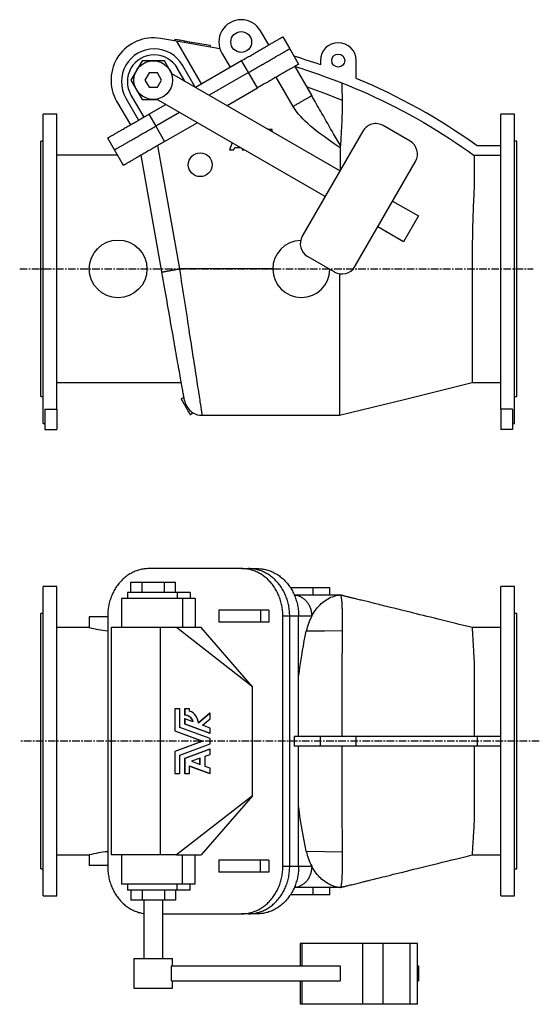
# Model space of a CAD drawing. Extents: x 353 to 2416, y 149 to 1837.
# Tile 1 of 2: x 353 to 1226, y 149 to 1803. Entities that reach past the tile are written whole.
import ezdxf

# ---------------------------------------------------------------- set-up
doc = ezdxf.new("R2010")
doc.units = 0
doc.linetypes.add('CENTERX2', pattern=[20.32, 12.7, -2.54, 2.54, -2.54])
doc.layers.get('0').update_dxf_attribs({"linetype": 'CONTINUOUS'})
doc.layers.add('FORMAT', color=7, linetype='CONTINUOUS')

msp = doc.modelspace()

# ---------------------------------------------------------------- linework, layer by layer
at = {"color": 7, "linetype": 'CONTINUOUS'}
for p, q in [((616.2, 1766.7), (589.1, 1771.4)), ((613.5, 1770.2), (613, 1767.3)), ((613.5, 1770.2), (621.7, 1768.8)), ((771, 1760.4), (757.2, 1784.2)), ((794.8, 1774.1), (806.3, 1754.2)), ((616.2, 1766.7), (657.7, 1694.9)), ((689, 1754.1), (616.2, 1766.7)), ((621.7, 1768.8), (621.2, 1765.8)), ((621.7, 1768.8), (629.9, 1767.4)), ((629.9, 1767.4), (629.4, 1764.4)), ((629.9, 1767.4), (638.1, 1765.9)), ((638.1, 1765.9), (637.6, 1763)), ((638.1, 1765.9), (672.6, 1760)), ((672.6, 1760), (672.1, 1757)), ((806.3, 1754.2), (821.3, 1728.2)), ((692.3, 1746.7), (706, 1722.9)), ((724.6, 1747.9), (719.1, 1748.9)), ((558.2, 1733.9), (539.4, 1701.4)), ((595.7, 1733.9), (558.2, 1733.9)), ((608.2, 1712.2), (595.7, 1733.9)), ((629.9, 1699.7), (617.4, 1721.3)), ((647.2, 1689.7), (626.1, 1726.3)), ((648, 1689.3), (725.5, 1734.1)), ((737, 1714.2), (725.5, 1734.1)), ((814.8, 1724.4), (843.2, 1675.1)), ((857.9, 1734.2), (857.9, 1727.2)), ((917.9, 1704.4), (917.9, 1734.2)), ((570, 1713.4), (563.1, 1701.4)), ((583.9, 1713.4), (570, 1713.4)), ((590.8, 1701.4), (583.9, 1713.4)), ((607.4, 1712.7), (890.8, 1549.1)), ((737, 1714.2), (671, 1676)), ((752, 1688.2), (737, 1714.2)), ((812.1, 1657.1), (783.6, 1706.4)), ((539.4, 1701.4), (558.2, 1668.9)), ((563.1, 1701.4), (570, 1689.4)), ((570, 1689.4), (583.9, 1689.4)), ((583.9, 1689.4), (590.8, 1701.4)), ((701, 1658.7), (752, 1688.2)), ((530.8, 1671.3), (552.3, 1634.1)), ((539.5, 1676.3), (561, 1639.1)), ((515.5, 1665.9), (538.5, 1626.1)), ((558.2, 1668.9), (583.2, 1668.9)), ((569.6, 1644.1), (598, 1660.4)), ((865.8, 1505.8), (582.4, 1669.4)), ((414.9, 1644.2), (391.9, 1644.2)), ((391.9, 1384.2), (391.9, 1644.2)), ((414.9, 1148.6), (414.9, 1644.2)), ((569.6, 1644.1), (581.1, 1624.2)), ((621, 1647.2), (581.1, 1624.2)), ((1183.9, 1644.2), (1160.9, 1644.2)), ((1160.9, 1148.6), (1160.9, 1644.2)), ((1183.9, 1384.2), (1183.9, 1644.2)), ((581.1, 1624.2), (596.1, 1598.2)), ((596.1, 1598.2), (651, 1629.8)), ((1008.5, 1598.9), (963.5, 1624.9)), ((776.9, 1618.5), (770.7, 1618.5)), ((776.9, 1614.9), (776.9, 1618.5)), ((929.3, 1615.8), (827.3, 1439.1)), ((391.9, 1598.7), (387.9, 1598.7)), ((387.9, 1384.2), (387.9, 1598.7)), ((511.9, 1584.2), (500.4, 1604.1)), ((584.4, 1591.4), (620.9, 1384.2)), ((709.4, 1596.1), (704.9, 1584.2)), ((1160.9, 1591.2), (1121.2, 1591.2)), ((1187.9, 1598.7), (1183.9, 1598.7)), ((1187.9, 1384.2), (1187.9, 1598.7)), ((517.1, 1575.2), (414.9, 1575.2)), ((526.9, 1558.2), (511.9, 1584.2)), ((556.8, 1575.2), (556.3, 1575.2)), ((591.4, 1379), (556.8, 1575.5)), ((704.9, 1584.2), (712.5, 1584.2)), ((712.5, 1584.2), (713.9, 1588)), ((713.9, 1588), (723.5, 1588)), ((725.6, 1586.8), (726.6, 1584.2)), ((726.6, 1584.2), (730, 1584.2)), ((891.1, 1586), (890.8, 1549.1)), ((1160.9, 1575), (1116.1, 1575)), ((915.7, 1388.1), (1017.7, 1564.8)), ((979.2, 1498.1), (1022.5, 1473.1)), ((1022.5, 1473.1), (997.5, 1429.8)), ((997.5, 1429.8), (954.2, 1454.8)), ((836.5, 1405), (881.5, 1379)), ((387.9, 1169.7), (387.9, 1384.2)), ((391.9, 1124.2), (391.9, 1384.2)), ((777.9, 1384.2), (620.9, 1384.2)), ((1183.9, 1124.2), (1183.9, 1384.2)), ((1187.9, 1169.7), (1187.9, 1384.2)), ((414.9, 1193.2), (624.2, 1193.2)), ((1112.8, 1193.2), (1160.9, 1193.2)), ((387.9, 1169.7), (391.9, 1169.7)), ((628.5, 1168.4), (623.8, 1165.7)), ((1183.9, 1169.7), (1187.9, 1169.7)), ((394.9, 1148.6), (414.9, 1148.6)), ((394.9, 1148.6), (394.9, 1114.2)), ((414.9, 1148.6), (414.9, 1114.2)), ((638.8, 1139.7), (643.6, 1142.5)), ((1180.9, 1148.6), (1160.9, 1148.6)), ((1160.9, 1148.6), (1160.9, 1114.2)), ((1180.9, 1148.6), (1180.9, 1114.2)), ((659, 1138.2), (889.8, 1138.2)), ((391.9, 1124.2), (394.9, 1124.2)), ((394.9, 1114.2), (414.9, 1114.2)), ((1180.9, 1114.2), (1160.9, 1114.2)), ((1180.9, 1124.2), (1183.9, 1124.2)), ((725.5, 880.6), (569.6, 880.6)), ((725.5, 880.6), (737, 880.6)), ((737, 880.6), (752, 880.6)), ((414.9, 850.6), (391.9, 850.6)), ((391.9, 330.6), (391.9, 850.6)), ((414.9, 330.6), (414.9, 850.6)), ((539.4, 840.6), (539.4, 857.6)), ((539.4, 857.6), (558.2, 857.6)), ((558.2, 840.6), (558.2, 857.6)), ((558.2, 857.6), (595.7, 857.6)), ((595.7, 840.6), (595.7, 857.6)), ((595.7, 857.6), (614.5, 857.6)), ((614.5, 840.6), (614.5, 857.6)), ((845.9, 848.6), (807.5, 848.6)), ((845.9, 836.6), (845.9, 848.6)), ((873.9, 848.6), (845.9, 848.6)), ((873.9, 836.6), (873.9, 848.6)), ((1183.9, 850.6), (1160.9, 850.6)), ((1160.9, 330.6), (1160.9, 850.6)), ((1183.9, 330.6), (1183.9, 850.6)), ((523.5, 830.6), (523.5, 781.6)), ((626.1, 830.6), (523.5, 830.6)), ((533.5, 840.6), (533.5, 830.6)), ((617.4, 840.6), (533.5, 840.6)), ((638.9, 840.6), (617.4, 840.6)), ((617.4, 840.6), (617.4, 830.6)), ((647.6, 830.6), (626.1, 830.6)), ((626.1, 830.6), (626.1, 781.6)), ((638.9, 840.6), (638.9, 830.6)), ((647.6, 830.6), (647.6, 781.6)), ((813.9, 836.6), (891.2, 836.6)), ((391.9, 805.1), (387.9, 805.1)), ((387.9, 376.1), (387.9, 805.1)), ((469.4, 799.6), (469.4, 781.6)), ((500.4, 799.6), (469.4, 799.6)), ((500.4, 800.6), (500.4, 380.6)), ((687.3, 810.6), (687.3, 790.6)), ((757.2, 810.6), (687.3, 810.6)), ((771, 810.6), (757.2, 810.6)), ((757.2, 810.6), (757.2, 790.6)), ((771, 810.6), (771, 790.6)), ((794.8, 380.6), (794.8, 800.6)), ((806.3, 800.6), (794.8, 800.6)), ((806.3, 380.6), (806.3, 800.6)), ((821.3, 800.6), (806.3, 800.6)), ((821.3, 598.6), (821.3, 800.6)), ((843.2, 800.6), (821.3, 800.6)), ((1187.9, 805.1), (1183.9, 805.1)), ((1187.9, 376.1), (1187.9, 805.1)), ((469.4, 781.6), (414.9, 781.6)), ((506, 781.6), (506, 399.6)), ((589.1, 781.6), (506, 781.6)), ((616.2, 781.6), (589.1, 781.6)), ((589.1, 399.6), (589.1, 781.6)), ((743.7, 682.2), (616.2, 781.6)), ((657.7, 781.6), (616.2, 781.6)), ((743.7, 682.2), (657.7, 781.6)), ((757.2, 790.6), (687.3, 790.6)), ((771, 790.6), (757.2, 790.6)), ((1160.9, 781.6), (1112.8, 781.6)), ((743.7, 499), (743.7, 682.2)), ((613, 644.8), (613, 608)), ((613.5, 644.8), (613, 644.8)), ((613.5, 644.8), (613.5, 608)), ((621.7, 644.8), (613.5, 644.8)), ((621.7, 613.8), (621.7, 644.8)), ((629.4, 644.8), (629.4, 634.6)), ((629.9, 644.8), (629.4, 644.8)), ((629.9, 634.6), (629.4, 634.6)), ((629.9, 644.8), (629.9, 634.6)), ((638.1, 644.8), (629.9, 644.8)), ((638.1, 641.4), (638.1, 644.8)), ((672.1, 638), (652.8, 621.6)), ((672.6, 638), (652.8, 621.2)), ((672.6, 638), (672.1, 638)), ((672.6, 628.4), (672.6, 638)), ((672.6, 595), (621.7, 613.8)), ((629.4, 628.5), (629.4, 619.6)), ((629.9, 628.5), (629.4, 628.5)), ((629.4, 619.6), (672.1, 603.9)), ((629.9, 619.6), (629.4, 619.6)), ((629.9, 628.5), (629.9, 619.6)), ((644.3, 623.2), (629.9, 628.5)), ((629.9, 619.6), (672.6, 603.9)), ((659.8, 617.4), (672.6, 628.4)), ((672.6, 612.7), (659.8, 617.4)), ((672.6, 603.9), (672.6, 612.7)), ((613, 608), (659.9, 590.6)), ((613.5, 608), (613, 608)), ((613.5, 608), (660.5, 590.6)), ((672.6, 603.9), (672.1, 603.9)), ((813.7, 598.6), (813.7, 582.6)), ((857.9, 598.6), (813.7, 598.6)), ((857.9, 582.6), (857.9, 598.6)), ((917.9, 598.6), (857.9, 598.6)), ((917.9, 582.6), (917.9, 598.6)), ((1121.2, 598.6), (917.9, 598.6)), ((1121.2, 598.6), (1121.2, 582.6)), ((1160.9, 598.6), (1121.2, 598.6)), ((659.9, 590.6), (613, 573.3)), ((660.5, 590.6), (613.5, 573.3)), ((621.7, 567.4), (672.6, 586.2)), ((660.5, 590.6), (659.9, 590.6)), ((672.6, 586.2), (672.6, 595)), ((857.9, 582.6), (813.7, 582.6)), ((821.3, 380.6), (821.3, 582.6)), ((917.9, 582.6), (857.9, 582.6)), ((1121.2, 582.6), (917.9, 582.6)), ((1160.9, 582.6), (1121.2, 582.6)), ((613, 573.3), (613, 536.4)), ((613.5, 573.3), (613, 573.3)), ((613.5, 573.3), (613.5, 536.4)), ((621.7, 536.4), (621.7, 567.4)), ((672.1, 577.4), (629.4, 561.6)), ((672.6, 577.4), (629.9, 561.6)), ((664.2, 565.4), (672.6, 568.5)), ((664.2, 548.3), (664.2, 565.4)), ((672.6, 577.4), (672.1, 577.4)), ((672.6, 568.5), (672.6, 577.4)), ((629.4, 561.6), (629.4, 536.4)), ((629.9, 561.6), (629.4, 561.6)), ((629.9, 561.6), (629.9, 536.4)), ((638.1, 549.2), (672.6, 536.4)), ((638.1, 536.4), (638.1, 549.2)), ((638.1, 549), (672.1, 536.4)), ((656, 562.4), (641, 556.9)), ((641, 556.9), (656, 551.3)), ((655.5, 551.5), (655.5, 562.2)), ((656, 551.3), (656, 562.4)), ((672.6, 545.2), (664.2, 548.3)), ((613.5, 536.4), (613, 536.4)), ((613.5, 536.4), (621.7, 536.4)), ((629.9, 536.4), (629.4, 536.4)), ((629.9, 536.4), (638.1, 536.4)), ((672.6, 536.4), (672.1, 536.4)), ((672.6, 536.4), (672.6, 545.2)), ((743.7, 499), (616.2, 399.6)), ((743.7, 499), (657.7, 399.6)), ((414.9, 399.6), (469.4, 399.6)), ((469.4, 399.6), (469.4, 381.6)), ((589.1, 399.6), (506, 399.6)), ((523.5, 399.6), (523.5, 350.6)), ((616.2, 399.6), (589.1, 399.6)), ((616.2, 399.6), (657.7, 399.6)), ((626.1, 350.6), (626.1, 399.6)), ((647.6, 350.6), (647.6, 399.6)), ((1112.8, 399.6), (1160.9, 399.6)), ((500.4, 381.6), (469.4, 381.6)), ((687.3, 390.6), (687.3, 370.6)), ((757.2, 390.6), (687.3, 390.6)), ((771, 390.6), (757.2, 390.6)), ((757.2, 370.6), (757.2, 390.6)), ((771, 390.6), (771, 370.6)), ((794.8, 380.6), (806.3, 380.6)), ((806.3, 380.6), (821.3, 380.6)), ((821.3, 380.6), (843.2, 380.6)), ((387.9, 376.1), (391.9, 376.1)), ((757.2, 370.6), (687.3, 370.6)), ((771, 370.6), (757.2, 370.6)), ((1183.9, 376.1), (1187.9, 376.1)), ((626.1, 350.6), (523.5, 350.6)), ((533.5, 350.6), (533.5, 340.6)), ((617.4, 340.6), (617.4, 350.6)), ((647.6, 350.6), (626.1, 350.6)), ((638.9, 340.6), (638.9, 350.6)), ((617.4, 340.6), (533.5, 340.6)), ((539.4, 340.6), (539.4, 323.6)), ((558.2, 340.6), (558.2, 323.6)), ((595.7, 340.6), (595.7, 323.6)), ((614.5, 340.6), (614.5, 323.6)), ((638.9, 340.6), (617.4, 340.6)), ((845.9, 332.6), (807.5, 332.6)), ((891.2, 344.6), (813.9, 344.6)), ((845.9, 332.6), (845.9, 344.6)), ((873.9, 332.6), (845.9, 332.6)), ((873.9, 332.6), (873.9, 344.6)), ((391.9, 330.6), (414.9, 330.6)), ((558.2, 323.6), (539.4, 323.6)), ((595.7, 323.6), (558.2, 323.6)), ((561, 323.6), (561, 225.6)), ((593, 225.6), (593, 323.6)), ((614.5, 323.6), (595.7, 323.6)), ((1160.9, 330.6), (1183.9, 330.6)), ((593, 300.6), (725.5, 300.6)), ((737, 300.6), (725.5, 300.6)), ((752, 300.6), (737, 300.6)), ((824, 250.6), (824, 213.1)), ((827.3, 250.6), (824, 250.6)), ((929.3, 250.6), (827.3, 250.6)), ((827.3, 213.1), (827.3, 250.6)), ((963.5, 250.6), (929.3, 250.6)), ((929.3, 148.6), (929.3, 250.6)), ((1008.5, 250.6), (963.5, 250.6)), ((963.5, 148.6), (963.5, 250.6)), ((1021, 250.6), (1008.5, 250.6)), ((1008.5, 148.6), (1008.5, 250.6)), ((1021, 148.6), (1021, 250.6)), ((544.5, 225.6), (544.5, 175.6)), ((544.5, 225.6), (548.8, 225.6)), ((548.8, 225.6), (609.5, 225.6)), ((609.5, 213.1), (609.5, 225.6)), ((607.4, 188.1), (607.4, 213.1)), ((607.4, 213.1), (890.8, 213.1)), ((890.8, 213.1), (890.8, 188.1)), ((1021, 213.1), (1022.5, 213.1)), ((1022.5, 213.1), (1022.5, 188.1)), ((607.4, 188.1), (890.8, 188.1)), ((609.5, 175.6), (609.5, 188.1)), ((824, 188.1), (824, 148.6)), ((827.3, 148.6), (827.3, 188.1)), ((1021, 188.1), (1022.5, 188.1)), ((544.5, 175.6), (548.8, 175.6)), ((548.8, 175.6), (609.5, 175.6)), ((827.3, 148.6), (824, 148.6)), ((929.3, 148.6), (827.3, 148.6)), ((963.5, 148.6), (929.3, 148.6)), ((1008.5, 148.6), (963.5, 148.6)), ((1021, 148.6), (1008.5, 148.6))]:
    msp.add_line(p, q, dxfattribs=at)
for points in [[(725.5, 1734.1), (727.5, 1735.2), (729.4, 1736.3), (731.3, 1737.5), (733.3, 1738.6), (735.2, 1739.7), (737.1, 1740.8), (739, 1741.9), (740.9, 1743), (742.8, 1744.1), (744.7, 1745.2), (746.6, 1746.2), (748.4, 1747.3), (750.2, 1748.4), (752, 1749.4), (753.8, 1750.4), (755.6, 1751.5), (757.3, 1752.5), (759, 1753.4), (760.7, 1754.4), (762.4, 1755.4), (764, 1756.3), (765.6, 1757.2), (767.2, 1758.2), (768.7, 1759), (770.2, 1759.9), (771.7, 1760.8), (773.1, 1761.6), (774.5, 1762.4), (775.9, 1763.2), (777.2, 1763.9), (778.5, 1764.7), (779.7, 1765.4), (780.9, 1766.1), (782, 1766.7), (783.1, 1767.4), (784.2, 1768), (785.2, 1768.6), (786.2, 1769.1), (787.1, 1769.6), (787.9, 1770.1), (788.8, 1770.6), (789.5, 1771.1), (790.3, 1771.5), (790.9, 1771.9), (791.5, 1772.2), (792.1, 1772.5), (792.6, 1772.8), (793.1, 1773.1), (793.5, 1773.3), (793.8, 1773.5), (794.1, 1773.7), (794.4, 1773.8), (794.6, 1774), (794.7, 1774), (794.8, 1774.1), (794.8, 1774.1)], [(737, 1714.2), (739, 1715.3), (740.9, 1716.4), (742.8, 1717.5), (744.8, 1718.7), (746.7, 1719.8), (748.6, 1720.9), (750.5, 1722), (752.4, 1723.1), (754.3, 1724.2), (756.2, 1725.3), (758.1, 1726.3), (759.9, 1727.4), (761.7, 1728.4), (763.5, 1729.5), (765.3, 1730.5), (767.1, 1731.5), (768.8, 1732.5), (770.5, 1733.5), (772.2, 1734.5), (773.9, 1735.5), (775.5, 1736.4), (777.1, 1737.3), (778.7, 1738.2), (780.2, 1739.1), (781.7, 1740), (783.2, 1740.8), (784.6, 1741.7), (786, 1742.5), (787.4, 1743.2), (788.7, 1744), (790, 1744.7), (791.2, 1745.5), (792.4, 1746.1), (793.5, 1746.8), (794.6, 1747.4), (795.7, 1748.1), (796.7, 1748.6), (797.7, 1749.2), (798.6, 1749.7), (799.4, 1750.2), (800.3, 1750.7), (801, 1751.1), (801.8, 1751.6), (802.4, 1751.9), (803, 1752.3), (803.6, 1752.6), (804.1, 1752.9), (804.6, 1753.2), (805, 1753.4), (805.3, 1753.6), (805.6, 1753.8), (805.9, 1753.9), (806.1, 1754), (806.2, 1754.1), (806.3, 1754.2), (806.3, 1754.2)], [(821.3, 1728.2), (821.3, 1728.2), (821.2, 1728.1), (821.1, 1728.1), (820.9, 1727.9), (820.6, 1727.8), (820.3, 1727.6), (820, 1727.4), (819.6, 1727.2), (819.1, 1726.9), (818.6, 1726.6), (818, 1726.3), (817.4, 1726), (816.8, 1725.6), (816, 1725.2), (815.3, 1724.7), (814.4, 1724.2), (813.6, 1723.7), (812.7, 1723.2), (811.7, 1722.7), (810.7, 1722.1), (809.6, 1721.5), (808.5, 1720.8), (807.4, 1720.2), (806.2, 1719.5), (805, 1718.8), (803.7, 1718), (802.4, 1717.3), (801, 1716.5), (799.6, 1715.7), (798.2, 1714.9), (796.7, 1714), (795.2, 1713.1), (793.7, 1712.3), (792.1, 1711.3), (790.5, 1710.4), (788.9, 1709.5), (787.2, 1708.5), (785.5, 1707.5), (783.8, 1706.6), (782.1, 1705.6), (780.3, 1704.5), (778.5, 1703.5), (776.7, 1702.5), (774.9, 1701.4), (773.1, 1700.3), (771.2, 1699.3), (769.3, 1698.2), (767.4, 1697.1), (765.5, 1696), (763.6, 1694.9), (761.7, 1693.8), (759.8, 1692.7), (757.8, 1691.6), (755.9, 1690.4), (754, 1689.3), (752, 1688.2)], [(814.8, 1724.4), (824.7, 1721.2), (834.7, 1718), (844.5, 1714.7), (854.4, 1711.2), (867.5, 1706.5), (880.6, 1701.7), (893.6, 1696.9)], [(834.2, 1690.8), (864.5, 1679.6), (894.5, 1667.9)], [(893.6, 1696.9), (893.6, 1696.9), (893.6, 1696.6), (893.6, 1696.1), (893.6, 1695.4), (893.7, 1694.6), (893.7, 1693.5), (893.7, 1692.2), (893.8, 1690.8), (893.8, 1689.1), (893.9, 1687.2), (894, 1685.1), (894, 1682.7), (894.1, 1680.2), (894.2, 1677.4), (894.3, 1674.5), (894.4, 1671.3), (894.5, 1667.9)], [(893.6, 1696.9), (905.1, 1692.3), (916.5, 1687.5), (927.9, 1682.6), (939.2, 1677.6), (950.5, 1672.4), (961.7, 1667.1), (972.9, 1661.6), (984, 1656), (995.7, 1649.9), (1007.4, 1643.6), (1019, 1637.2), (1030.5, 1630.6), (1042, 1623.9), (1053.3, 1617), (1064, 1610.3), (1074.6, 1603.5), (1085.1, 1596.6), (1095.5, 1589.5), (1105.8, 1582.3), (1116.1, 1575)], [(843.2, 1675.1), (843.2, 1675.1), (843.1, 1675), (843, 1674.9), (842.8, 1674.8), (842.6, 1674.7), (842.3, 1674.5), (841.9, 1674.3), (841.5, 1674.1), (841.1, 1673.8), (840.6, 1673.6), (840.1, 1673.3), (839.5, 1672.9), (838.8, 1672.5), (838.2, 1672.1), (837.4, 1671.7), (836.7, 1671.3), (835.9, 1670.8), (835, 1670.3), (834.1, 1669.8), (833.2, 1669.3), (832.2, 1668.7), (831.2, 1668.1), (830.2, 1667.5), (829.1, 1666.9), (828, 1666.3), (826.9, 1665.6), (825.8, 1665), (824.6, 1664.3), (823.4, 1663.6), (822.2, 1662.9), (821, 1662.2), (819.7, 1661.5), (818.5, 1660.8), (817.2, 1660), (815.9, 1659.3), (814.6, 1658.6), (813.3, 1657.8), (812.1, 1657.1)], [(891.5, 1591.6), (890, 1594.1), (886.7, 1599.8), (883.4, 1605.6), (880.1, 1611.3), (877.6, 1615.6), (875.1, 1619.8), (872.7, 1624.1), (870.3, 1628.3), (867.7, 1632.6), (865.3, 1637), (862.8, 1641.2), (860.3, 1645.4), (858.4, 1648.9), (856.4, 1652.3), (854.5, 1655.6), (852.6, 1658.9), (850.7, 1662.2), (848.9, 1665.3), (847.1, 1668.4), (845.3, 1671.4), (844.3, 1673.3), (843.2, 1675.1)], [(891.2, 1587.4), (881, 1594.4), (870.9, 1601.6), (864.2, 1606.4), (857.6, 1611.3), (851, 1616.4), (846.1, 1620.3), (841.4, 1624.2), (836.7, 1628.3), (832.1, 1632.6), (828.4, 1636.3), (824.8, 1640.1), (821.3, 1644), (818.8, 1647.1), (816.4, 1650.4), (814.1, 1653.7), (812.1, 1657.1)], [(894.5, 1667.9), (894.5, 1666.7), (894.5, 1665.4), (894.5, 1664), (894.5, 1662.4), (894.5, 1660.6), (894.5, 1658.7), (894.5, 1656.7), (894.4, 1654.5), (894.4, 1652.2), (894.3, 1649.9), (894.3, 1647.4), (894.2, 1644.8), (894.1, 1642.1), (894, 1639.2), (893.9, 1636.3), (893.8, 1633.2), (893.6, 1630.2), (893.5, 1627), (893.3, 1623.8), (893.2, 1620.6), (893, 1617.2), (892.8, 1613.7), (892.6, 1610.1), (892.4, 1606.5), (892.2, 1602.8), (892, 1599.1), (891.7, 1595.3), (891.5, 1591.6)], [(500.4, 1604.1), (500.4, 1604.1), (500.5, 1604.2), (500.6, 1604.2), (500.8, 1604.4), (501, 1604.5), (501.3, 1604.7), (501.7, 1604.9), (502.1, 1605.1), (502.6, 1605.4), (503.1, 1605.7), (503.6, 1606), (504.2, 1606.3), (504.9, 1606.7), (505.6, 1607.1), (506.4, 1607.6), (507.2, 1608.1), (508.1, 1608.6), (509, 1609.1), (510, 1609.6), (511, 1610.2), (512, 1610.8), (513.1, 1611.5), (514.3, 1612.1), (515.5, 1612.8), (516.7, 1613.5), (518, 1614.3), (519.3, 1615), (520.7, 1615.8), (522, 1616.6), (523.5, 1617.4), (524.9, 1618.3), (526.4, 1619.2), (528, 1620), (529.5, 1621), (531.1, 1621.9), (532.8, 1622.8), (534.4, 1623.8), (536.1, 1624.8), (537.8, 1625.7), (539.6, 1626.7), (541.3, 1627.8), (543.1, 1628.8), (544.9, 1629.8), (546.8, 1630.9), (548.6, 1632), (550.5, 1633), (552.3, 1634.1), (554.2, 1635.2), (556.1, 1636.3), (558, 1637.4), (560, 1638.5), (561.9, 1639.6), (563.8, 1640.7), (565.8, 1641.9), (567.7, 1643), (569.6, 1644.1)], [(511.9, 1584.2), (511.9, 1584.2), (512, 1584.2), (512.1, 1584.3), (512.3, 1584.4), (512.5, 1584.6), (512.8, 1584.7), (513.2, 1585), (513.6, 1585.2), (514.1, 1585.4), (514.6, 1585.7), (515.1, 1586.1), (515.7, 1586.4), (516.4, 1586.8), (517.1, 1587.2), (517.9, 1587.7), (518.7, 1588.1), (519.6, 1588.6), (520.5, 1589.2), (521.5, 1589.7), (522.5, 1590.3), (523.5, 1590.9), (524.6, 1591.6), (525.8, 1592.2), (527, 1592.9), (528.2, 1593.6), (529.5, 1594.4), (530.8, 1595.1), (532.2, 1595.9), (533.5, 1596.7), (535, 1597.5), (536.4, 1598.4), (537.9, 1599.2), (539.5, 1600.1), (541, 1601), (542.6, 1602), (544.3, 1602.9), (545.9, 1603.9), (547.6, 1604.8), (549.3, 1605.8), (551.1, 1606.8), (552.8, 1607.8), (554.6, 1608.9), (556.4, 1609.9), (558.3, 1611), (560.1, 1612), (562, 1613.1), (563.8, 1614.2), (565.7, 1615.3), (567.6, 1616.4), (569.5, 1617.5), (571.5, 1618.6), (573.4, 1619.7), (575.3, 1620.8), (577.3, 1621.9), (579.2, 1623.1), (581.1, 1624.2)], [(596.1, 1598.2), (594.2, 1597.1), (592.3, 1596), (590.3, 1594.8), (588.4, 1593.7), (586.5, 1592.6), (584.5, 1591.5), (582.6, 1590.4), (580.7, 1589.3), (578.8, 1588.2), (577, 1587.1), (575.1, 1586.1), (573.3, 1585), (571.4, 1583.9), (569.6, 1582.9), (567.8, 1581.9), (566.1, 1580.8), (564.3, 1579.8), (562.6, 1578.9), (560.9, 1577.9), (559.3, 1576.9), (557.6, 1576), (556, 1575.1), (554.5, 1574.1), (552.9, 1573.3), (551.4, 1572.4), (550, 1571.5), (548.5, 1570.7), (547.2, 1569.9), (545.8, 1569.1), (544.5, 1568.4), (543.2, 1567.6), (542, 1566.9), (540.8, 1566.2), (539.6, 1565.6), (538.5, 1564.9), (537.5, 1564.3), (536.5, 1563.7), (535.5, 1563.2), (534.6, 1562.7), (533.7, 1562.2), (532.9, 1561.7), (532.1, 1561.2), (531.4, 1560.8), (530.7, 1560.4), (530.1, 1560.1), (529.6, 1559.8), (529.1, 1559.5), (528.6, 1559.2), (528.2, 1559), (527.8, 1558.8), (527.5, 1558.6), (527.3, 1558.5), (527.1, 1558.3), (527, 1558.3), (526.9, 1558.2), (526.9, 1558.2)], [(891.5, 1591.6), (891.3, 1589.5), (891.2, 1587.4)], [(891.2, 1587.4), (891.1, 1586.6), (891.1, 1586)], [(1116.1, 1575), (1116.1, 1574.7), (1116.1, 1574.1), (1116.1, 1573.4), (1116.1, 1572.5), (1116.1, 1571.4), (1116.1, 1570.1), (1116.1, 1568.6), (1116.1, 1566.9), (1116.1, 1565.2), (1116.1, 1563.3), (1116.2, 1561.3), (1116.2, 1559.2), (1116.2, 1556.9), (1116.2, 1554.3), (1116.3, 1551.7), (1116.3, 1548.9), (1116.3, 1545.9), (1116.4, 1542.8)], [(1116.4, 1542.8), (1116.4, 1539.3), (1116.4, 1535.6), (1116.3, 1531.8), (1116.2, 1527.8), (1116.1, 1523.7), (1116, 1519.4), (1115.8, 1515), (1115.6, 1510.5)], [(1115.6, 1510.5), (1115.4, 1506.3), (1115.2, 1501.5), (1114.9, 1496.5), (1114.7, 1491.3), (1114.5, 1486.1), (1114.3, 1480.7), (1114.2, 1475.1), (1114, 1469.4), (1113.8, 1463.6), (1113.7, 1457.7), (1113.5, 1451.7), (1113.4, 1446.5), (1113.3, 1441.2), (1113.2, 1435.8), (1113.1, 1430.4), (1113, 1425), (1113, 1419.4), (1112.9, 1413.8), (1112.9, 1408.1), (1112.9, 1402.5), (1112.8, 1396.8), (1112.8, 1390.5), (1112.8, 1384.2)], [(591.4, 1379), (591.4, 1379), (591.5, 1379), (591.7, 1379), (591.9, 1379.1), (592.2, 1379.1), (592.5, 1379.2), (592.9, 1379.2), (593.4, 1379.3), (593.9, 1379.4), (594.5, 1379.5), (595.1, 1379.6), (595.8, 1379.8), (596.6, 1379.9), (597.4, 1380), (598.2, 1380.2), (599.1, 1380.3), (600.1, 1380.5), (601, 1380.7), (602.1, 1380.9), (603.1, 1381), (604.2, 1381.2), (605.4, 1381.4), (606.6, 1381.6), (607.8, 1381.9), (609, 1382.1), (610.3, 1382.3), (611.6, 1382.5), (612.9, 1382.8), (614.2, 1383), (615.5, 1383.2), (616.9, 1383.5), (618.2, 1383.7), (619.6, 1383.9), (620.9, 1384.2)], [(629.4, 1163.3), (629.4, 1163.6), (629.3, 1164.1), (629.2, 1164.8), (629, 1165.5), (628.9, 1166.5), (628.7, 1167.6), (628.4, 1168.9), (628.2, 1170.3), (627.9, 1172), (627.6, 1173.8), (627.2, 1175.7), (626.9, 1177.8), (626.5, 1180.1), (626.1, 1182.5), (625.6, 1185.2), (625.1, 1188), (624.5, 1191), (624, 1194.2), (623.4, 1197.4), (622.8, 1200.8), (622.2, 1204.3), (621.6, 1207.9), (620.9, 1211.7), (620.2, 1215.6), (619.5, 1219.6), (618.8, 1223.7), (618, 1228.2), (617.2, 1232.8), (616.3, 1237.6), (615.5, 1242.4), (614.6, 1247.2), (613.8, 1252.1), (612.9, 1257), (612, 1262.1), (611.1, 1267.2), (610.2, 1272.5), (609.2, 1277.8), (608.3, 1283.2), (607.3, 1288.9), (606.2, 1294.8), (605.2, 1300.7), (604.2, 1306.6), (603.1, 1312.4), (602.1, 1318.1), (601.1, 1324), (600.1, 1329.8), (599, 1335.7), (598, 1341.7), (596.9, 1347.6), (595.9, 1353.6), (594.8, 1359.9), (593.6, 1366.3), (592.5, 1372.6), (591.4, 1379)], [(620.9, 1384.2), (620.9, 1384.2), (622, 1377.3), (623.1, 1370.4), (624.1, 1363.6), (625.2, 1356.7), (626.3, 1349.9), (627.3, 1343.1), (628.4, 1336.3), (629.4, 1329.6), (630.5, 1322.6), (631.6, 1315.6), (632.6, 1308.7), (633.7, 1301.8), (634.7, 1295.3), (635.7, 1288.9), (636.7, 1282.6), (637.6, 1276.4), (638.6, 1270.2), (639.5, 1264.1), (640.5, 1258.2), (641.4, 1252.3), (642.3, 1246.2), (643.2, 1240.2), (644.1, 1234.4), (645, 1228.7), (645.8, 1223.4), (646.6, 1218.3), (647.4, 1213.3), (648.2, 1208.4), (648.9, 1203.6), (649.6, 1199), (650.3, 1194.6), (651, 1190.3), (651.6, 1185.9), (652.3, 1181.7), (652.9, 1177.6), (653.5, 1173.8), (654.1, 1170.3), (654.6, 1167.1), (655, 1163.9), (655.5, 1161), (655.9, 1158.2), (656.3, 1155.6), (656.7, 1153.2), (657.1, 1150.9), (657.4, 1148.7), (657.7, 1146.7), (658, 1145), (658.2, 1143.4), (658.4, 1142.1), (658.6, 1141), (658.7, 1140.1), (658.9, 1139.3), (658.9, 1138.8), (659, 1138.4), (659, 1138.2), (659, 1138.2)], [(889.8, 1376), (889.8, 1370.6), (889.8, 1363.8), (889.8, 1357), (889.8, 1350.3), (889.8, 1343.6), (889.8, 1336.9), (889.8, 1330.2), (889.8, 1323.3), (889.8, 1316.4), (889.8, 1309.5), (889.8, 1302.8), (889.8, 1296.4), (889.8, 1290.1), (889.8, 1283.8), (889.8, 1277.7), (889.8, 1271.6), (889.8, 1265.6), (889.8, 1259.7), (889.8, 1253.8), (889.8, 1247.8), (889.8, 1241.9), (889.8, 1236.2), (889.8, 1230.5), (889.8, 1225.3), (889.8, 1220.1), (889.8, 1215.1), (889.8, 1210.3), (889.8, 1205.5), (889.8, 1200.9), (889.8, 1196.4), (889.8, 1192.1), (889.8, 1187.7), (889.8, 1183.5), (889.8, 1179.5), (889.8, 1175.6), (889.8, 1172.1), (889.8, 1168.7), (889.8, 1165.5), (889.8, 1162.5), (889.8, 1159.6), (889.8, 1156.9), (889.8, 1154.4), (889.8, 1152.1), (889.8, 1149.8), (889.8, 1147.7), (889.8, 1145.9), (889.8, 1144.2), (889.8, 1142.8), (889.8, 1141.6), (889.8, 1140.5), (889.8, 1139.7), (889.8, 1139), (889.8, 1138.6), (889.8, 1138.3), (889.8, 1138.2), (889.8, 1138.2)], [(1112.8, 1384.2), (1112.8, 1378.9), (1112.8, 1373.7), (1112.8, 1368.4), (1112.8, 1363.2), (1112.8, 1357.9), (1112.8, 1352.6), (1112.8, 1347.4), (1112.8, 1342.2), (1112.8, 1336), (1112.8, 1329.9), (1112.8, 1323.9), (1112.8, 1317.9), (1112.8, 1312), (1112.8, 1305.9), (1112.8, 1300), (1112.8, 1294.2), (1112.8, 1288.5), (1112.8, 1282.9), (1112.8, 1277.6), (1112.8, 1272.4), (1112.8, 1267.3), (1112.8, 1262.3), (1112.8, 1257.5), (1112.8, 1252.7), (1112.8, 1248), (1112.8, 1243.5), (1112.8, 1239.2), (1112.8, 1235), (1112.8, 1231.1), (1112.8, 1227.4), (1112.8, 1223.9), (1112.8, 1220.5), (1112.8, 1217.3), (1112.8, 1214.2), (1112.8, 1211.4), (1112.8, 1208.7), (1112.8, 1206.2), (1112.8, 1203.9), (1112.8, 1201.9), (1112.8, 1200.1), (1112.8, 1198.5), (1112.8, 1197.2), (1112.8, 1196), (1112.8, 1195), (1112.8, 1194.2), (1112.8, 1193.6), (1112.8, 1193.3), (1112.8, 1193.2)], [(889.8, 1138.2), (1000.8, 1165.6), (1112.8, 1193.2)], [(623.8, 1165.7), (623.8, 1165.6), (623.8, 1165.6), (623.9, 1165.4), (624, 1165.2), (624.1, 1165), (624.3, 1164.7), (624.5, 1164.4), (624.7, 1164), (625, 1163.6), (625.3, 1163.1), (625.6, 1162.6), (625.9, 1162), (626.2, 1161.4), (626.6, 1160.8), (627, 1160.1), (627.4, 1159.4), (627.8, 1158.7), (628.2, 1157.9), (628.7, 1157.2), (629.1, 1156.4), (629.6, 1155.6), (630.1, 1154.8), (630.5, 1153.9), (631, 1153.1), (631.5, 1152.3), (632, 1151.4), (632.5, 1150.6), (632.9, 1149.8), (633.4, 1149), (633.9, 1148.2), (634.3, 1147.4), (634.7, 1146.7), (635.1, 1145.9), (635.6, 1145.2), (635.9, 1144.6), (636.3, 1143.9), (636.6, 1143.3), (637, 1142.8), (637.3, 1142.3), (637.5, 1141.8), (637.8, 1141.4), (638, 1141), (638.2, 1140.6), (638.4, 1140.4), (638.5, 1140.1), (638.6, 1139.9), (638.7, 1139.8), (638.7, 1139.7), (638.8, 1139.7)], [(569.6, 880.6), (567.7, 880.6), (565.8, 880.5), (563.8, 880.3), (561.9, 880.1), (560, 879.8), (558, 879.5), (556.1, 879.1), (554.2, 878.6), (552.3, 878.1), (550.5, 877.5), (548.6, 876.8), (546.8, 876.1), (544.9, 875.3), (543.1, 874.5), (541.3, 873.6), (539.6, 872.7), (537.8, 871.7), (536.1, 870.6), (534.4, 869.5), (532.8, 868.3), (531.1, 867.1), (529.5, 865.9), (528, 864.5), (526.4, 863.2), (524.9, 861.7), (523.5, 860.3), (522, 858.7), (520.7, 857.2), (519.3, 855.6), (518, 853.9), (516.7, 852.2), (515.5, 850.5), (514.3, 848.7), (513.1, 846.9), (512, 845.1), (511, 843.2), (510, 841.3), (509, 839.3), (508.1, 837.3), (507.2, 835.3), (506.4, 833.3), (505.6, 831.2), (504.9, 829.1), (504.2, 827), (503.6, 824.9), (503.1, 822.8), (502.6, 820.6), (502.1, 818.4), (501.7, 816.2), (501.3, 814), (501, 811.8), (500.8, 809.6), (500.6, 807.3), (500.5, 805.1), (500.4, 802.9), (500.4, 800.6)], [(794.8, 800.6), (794.8, 802.9), (794.7, 805.1), (794.6, 807.3), (794.4, 809.6), (794.1, 811.8), (793.8, 814), (793.5, 816.2), (793.1, 818.4), (792.6, 820.6), (792.1, 822.8), (791.5, 824.9), (790.9, 827), (790.3, 829.1), (789.5, 831.2), (788.8, 833.3), (787.9, 835.3), (787.1, 837.3), (786.2, 839.3), (785.2, 841.3), (784.2, 843.2), (783.1, 845.1), (782, 846.9), (780.9, 848.7), (779.7, 850.5), (778.5, 852.2), (777.2, 853.9), (775.9, 855.6), (774.5, 857.2), (773.1, 858.7), (771.7, 860.3), (770.2, 861.7), (768.7, 863.2), (767.2, 864.5), (765.6, 865.9), (764, 867.1), (762.4, 868.3), (760.7, 869.5), (759, 870.6), (757.3, 871.7), (755.6, 872.7), (753.8, 873.6), (752, 874.5), (750.2, 875.3), (748.4, 876.1), (746.6, 876.8), (744.7, 877.5), (742.8, 878.1), (740.9, 878.6), (739, 879.1), (737.1, 879.5), (735.2, 879.8), (733.3, 880.1), (731.3, 880.3), (729.4, 880.5), (727.5, 880.6), (725.5, 880.6)], [(806.3, 800.6), (806.3, 802.9), (806.2, 805.1), (806.1, 807.3), (805.9, 809.6), (805.6, 811.8), (805.3, 814), (805, 816.2), (804.6, 818.4), (804.1, 820.6), (803.6, 822.8), (803, 824.9), (802.4, 827), (801.8, 829.1), (801, 831.2), (800.3, 833.3), (799.4, 835.3), (798.6, 837.3), (797.7, 839.3), (796.7, 841.3), (795.7, 843.2), (794.6, 845.1), (793.5, 846.9), (792.4, 848.7), (791.2, 850.5), (790, 852.2), (788.7, 853.9), (787.4, 855.6), (786, 857.2), (784.6, 858.7), (783.2, 860.3), (781.7, 861.7), (780.2, 863.2), (778.7, 864.5), (777.1, 865.9), (775.5, 867.1), (773.9, 868.3), (772.2, 869.5), (770.5, 870.6), (768.8, 871.7), (767.1, 872.7), (765.3, 873.6), (763.5, 874.5), (761.7, 875.3), (759.9, 876.1), (758.1, 876.8), (756.2, 877.5), (754.3, 878.1), (752.4, 878.6), (750.5, 879.1), (748.6, 879.5), (746.7, 879.8), (744.8, 880.1), (742.8, 880.3), (740.9, 880.5), (739, 880.6), (737, 880.6)], [(752, 880.6), (754, 880.6), (755.9, 880.5), (757.8, 880.3), (759.8, 880.1), (761.7, 879.8), (763.6, 879.5), (765.5, 879.1), (767.4, 878.6), (769.3, 878.1), (771.2, 877.5), (773.1, 876.8), (774.9, 876.1), (776.7, 875.3), (778.5, 874.5), (780.3, 873.6), (782.1, 872.7), (783.8, 871.7), (785.5, 870.6), (787.2, 869.5), (788.9, 868.3), (790.5, 867.1), (792.1, 865.9), (793.7, 864.5), (795.2, 863.2), (796.7, 861.7), (798.2, 860.3), (799.6, 858.7), (801, 857.2), (802.4, 855.6), (803.7, 853.9), (805, 852.2), (806.2, 850.5), (807.4, 848.7), (808.5, 846.9), (809.6, 845.1), (810.7, 843.2), (811.7, 841.3), (812.7, 839.3), (813.6, 837.3), (814.4, 835.3), (815.3, 833.3), (816, 831.2), (816.8, 829.1), (817.4, 827), (818, 824.9), (818.6, 822.8), (819.1, 820.6), (819.6, 818.4), (820, 816.2), (820.3, 814), (820.6, 811.8), (820.9, 809.6), (821.1, 807.3), (821.2, 805.1), (821.3, 802.9), (821.3, 800.6)], [(813.9, 836.5), (814.6, 836.5), (815.9, 836.3), (817.2, 836.1), (818.5, 835.8), (819.7, 835.5), (821, 835.1), (822.2, 834.7), (823.4, 834.1), (824.6, 833.6), (825.8, 832.9), (826.9, 832.3), (828, 831.5), (829.1, 830.7), (830.2, 829.9), (831.2, 829), (832.2, 828.1), (833.2, 827.1), (834.1, 826.1), (835, 825), (835.9, 823.9), (836.7, 822.7), (837.4, 821.5), (838.2, 820.3), (838.8, 819), (839.5, 817.7), (840.1, 816.4), (840.6, 815.1), (841.1, 813.7), (841.5, 812.3), (841.9, 810.9), (842.3, 809.4), (842.6, 808), (842.8, 806.5), (843, 805.1), (843.1, 803.6), (843.2, 802.1), (843.2, 800.6)], [(843.2, 800.6), (844.7, 803.3), (846.3, 806), (847.9, 808.5), (849.6, 810.8), (851.3, 813.1), (853, 815.2), (855.1, 817.6), (857.2, 819.8), (859.4, 821.8), (861.6, 823.7), (863.8, 825.5), (866.2, 827.2), (868.5, 828.7), (870.9, 830.1), (873.2, 831.3), (875.6, 832.4), (878.5, 833.5), (881.4, 834.5), (884.2, 835.3), (887.1, 835.9), (890, 836.3), (891.5, 836.4)], [(1112.8, 781.6), (1106.2, 783.2), (1098.4, 785.2), (1090.8, 787), (1083.3, 788.9), (1076.1, 790.7), (1069.2, 792.4), (1062.4, 794), (1055.8, 795.7), (1049.4, 797.2), (1043.1, 798.8), (1036.9, 800.3), (1031, 801.8), (1025.2, 803.2), (1019.6, 804.6), (1014.2, 805.9), (1009, 807.2), (1003.9, 808.5), (999.1, 809.7), (994.4, 810.8), (990, 811.9), (985.7, 813), (981.6, 814), (977.7, 814.9), (973.6, 815.9), (969.7, 816.9), (966.1, 817.8), (962.6, 818.6), (959.5, 819.4), (956.5, 820.2), (953.7, 820.8), (951.2, 821.5), (948.7, 822.1), (940.9, 824), (926.9, 827.4), (925, 827.9), (923, 828.4), (921, 828.9), (919.1, 829.4), (917.4, 829.8), (915.7, 830.2), (914.2, 830.6), (912.8, 830.9), (911.5, 831.2), (910.3, 831.5), (909.4, 831.8), (908.6, 832), (907.8, 832.2), (907, 832.3), (906.1, 832.6), (905.1, 832.8), (904, 833.1), (902.3, 833.5), (900.4, 834), (899.6, 834.2), (898.8, 834.4), (898.1, 834.6), (897.4, 834.7), (896.8, 834.9), (896.3, 835), (896, 835.1), (895.9, 835.1), (895.6, 835.2), (895.4, 835.2), (895.1, 835.3), (894.8, 835.4), (894.6, 835.4), (894.3, 835.5), (894.1, 835.5), (893.9, 835.6), (893.7, 835.6), (893.5, 835.7), (893.4, 835.7), (893.2, 835.8), (893.1, 835.8), (893, 835.8), (892.8, 835.8), (892.7, 835.9), (892.7, 835.9), (892.6, 835.9), (892.6, 835.9), (892.5, 835.9), (892.5, 835.9), (892.5, 835.9), (892.5, 835.9), (892.6, 835.9), (892.6, 835.9), (892.6, 835.9), (892.6, 835.9), (892.6, 835.9), (892.6, 835.9), (892.5, 835.9), (892.5, 835.9), (892.4, 836), (892.3, 836), (892.1, 836.1), (892, 836.1), (891.8, 836.2), (891.6, 836.3), (891.3, 836.4), (891.1, 836.5), (891, 836.5)], [(891.2, 836.6), (891.3, 836.6), (891.5, 836.4)], [(891.5, 836.4), (891.7, 836.2), (891.9, 835.8), (892.1, 835.3), (892.2, 834.8), (892.4, 834.1), (892.6, 833.2), (892.8, 832.3), (892.9, 831.7), (892.9, 831.1), (893, 830.5), (893.1, 829.8), (893.2, 829.3), (893.2, 828.8), (893.3, 828.2), (893.4, 827.5), (893.4, 826.8), (893.5, 826.1), (893.5, 825.7), (893.6, 825.2), (893.6, 824.8), (893.6, 824.4), (893.6, 824), (893.7, 823.7), (893.7, 823.4), (893.7, 823.2), (893.7, 822.8), (893.8, 822.3), (893.8, 821.7), (893.8, 821.5), (893.8, 821.3), (893.8, 821), (893.9, 820.8), (893.9, 820.6), (893.9, 820.3), (893.9, 820), (893.9, 819.7), (894, 818.3), (894.1, 816.8), (894.1, 816.3), (894.1, 815.8), (894.1, 815.4), (894.1, 814.9), (894.1, 814.6), (894.1, 814.3), (894.2, 813.9), (894.2, 813.5), (894.2, 812.9), (894.2, 812.2), (894.2, 811.7), (894.3, 810.9), (894.3, 810.2), (894.3, 809.6), (894.3, 809.2), (894.3, 808.7), (894.3, 808.1), (894.3, 807.6), (894.4, 807.1), (894.4, 806.6), (894.4, 805.4), (894.4, 804.3), (894.4, 803.1), (894.4, 802.1), (894.4, 801.9), (894.4, 801.7), (894.4, 801.5), (894.4, 801.3), (894.4, 801.1), (894.5, 800.9), (894.5, 800.7), (894.5, 800.5), (894.5, 799.2), (894.5, 798.1), (894.5, 797.2), (894.5, 796.3), (894.5, 795.7), (894.5, 795.2), (894.5, 794.8), (894.5, 794.2), (894.5, 793.5), (894.5, 792.8), (894.5, 792), (894.5, 791.3), (894.5, 790.5), (894.5, 789.7), (894.5, 788.9), (894.5, 787.4), (894.5, 786), (894.5, 784.8), (894.5, 783.7), (894.5, 782.7), (894.5, 782), (894.5, 781.1), (894.5, 780.9), (894.5, 780.7), (894.5, 780.5), (894.5, 780.2), (894.5, 780), (894.5, 779.8), (894.5, 779.5), (894.5, 778.6), (894.5, 777.8), (894.5, 777.1), (894.5, 776.8), (894.5, 776.5), (894.5, 776.4), (894.5, 776.3), (894.5, 776.3), (894.5, 776.3)], [(1112.8, 781.6), (1112.8, 781.5), (1112.8, 781.3), (1112.8, 780.8), (1112.9, 780.1), (1112.9, 779.2), (1113, 778.1), (1113.1, 776.8), (1113.2, 775.2), (1113.3, 773.5), (1113.4, 771.5), (1113.5, 769.3), (1113.6, 767.2), (1113.8, 765), (1113.9, 762.7), (1114.1, 760.2), (1114.2, 757.5), (1114.4, 754.7), (1114.6, 751.7), (1114.8, 748.6), (1114.9, 745.3), (1115.1, 741.9), (1115.3, 738), (1115.6, 733.9)], [(821.3, 699.4), (821.9, 704.4), (823.3, 714.5), (824.8, 724.6), (826.4, 734.7), (827.8, 742.9), (829.2, 751.1), (830.8, 759.3), (832.4, 767.3), (834.2, 775.4)], [(894.5, 776.3), (864.5, 775.8), (834.2, 775.4)], [(894.5, 776.3), (894.4, 765.7), (894.3, 755), (894.2, 744.2), (894.1, 733.4), (894, 722.6), (894, 711.6), (893.9, 700.6), (893.8, 689.5), (893.8, 678.4), (893.7, 667.3), (893.7, 656.5), (893.7, 645.7), (893.6, 634.9), (893.6, 624), (893.6, 613.1), (893.6, 602.3), (893.6, 598.6)], [(1115.6, 733.9), (1115.8, 729.8), (1116, 725.5), (1116.1, 721.1), (1116.2, 716.5), (1116.3, 711.8), (1116.4, 707), (1116.4, 702.1), (1116.4, 697)], [(1116.4, 697), (1116.3, 693.8), (1116.3, 690.5), (1116.3, 687.1), (1116.3, 683.7), (1116.2, 678.1), (1116.2, 672.5), (1116.2, 666.7), (1116.2, 660.9), (1116.1, 654.9), (1116.1, 648.8), (1116.1, 642.5), (1116.1, 636.2), (1116.1, 629.9), (1116.1, 623.5), (1116.1, 617.3), (1116.1, 611.1), (1116.1, 604.9), (1116.1, 598.6)], [(893.6, 582.6), (893.6, 580.4), (893.6, 569.5), (893.6, 558.6), (893.6, 547.7), (893.7, 536.8), (893.7, 525.9), (893.7, 515), (893.8, 504.1), (893.8, 493.2), (893.9, 482.1), (894, 470.9), (894, 459.8), (894.1, 448.8), (894.2, 437.7), (894.3, 426.7), (894.4, 415.8), (894.5, 404.9)], [(1116.1, 582.6), (1116.1, 576.6), (1116.1, 570.6), (1116.1, 564.7), (1116.1, 558.7), (1116.1, 552.7), (1116.1, 546.8), (1116.1, 540.9), (1116.1, 535), (1116.1, 529.7), (1116.1, 524.4), (1116.2, 519.2), (1116.2, 514.1), (1116.2, 509), (1116.2, 503.9), (1116.3, 498.8), (1116.3, 493.8), (1116.3, 489), (1116.4, 484.2)], [(834.2, 405.9), (832.3, 414.8), (830.4, 423.8), (828.7, 432.9), (827.1, 442), (825.6, 451.3), (824.1, 460.6), (822.8, 470.1), (821.6, 479.6), (821.3, 481.8)], [(1116.4, 484.2), (1116.4, 479.1), (1116.4, 474.2), (1116.3, 469.4), (1116.2, 464.7), (1116.1, 460.2), (1116, 455.7), (1115.8, 451.5), (1115.6, 447.3)], [(1115.6, 447.3), (1115.4, 443.8), (1115.2, 439.9), (1114.9, 436.1), (1114.7, 432.5), (1114.5, 429.1), (1114.3, 425.8), (1114.2, 422.7), (1114, 419.7), (1113.8, 416.9), (1113.7, 414.3), (1113.5, 411.9), (1113.4, 410), (1113.3, 408.3), (1113.2, 406.7), (1113.1, 405.3), (1113, 404), (1113, 402.9), (1112.9, 401.9), (1112.9, 401.1), (1112.9, 400.5), (1112.8, 400), (1112.8, 399.7), (1112.8, 399.6)], [(834.2, 405.9), (864.5, 405.4), (894.5, 404.9)], [(894.5, 404.9), (894.5, 401.5), (894.5, 398.1), (894.5, 394.8), (894.5, 391.6), (894.5, 388.3), (894.5, 385.1), (894.5, 382), (894.4, 379), (894.4, 376.2), (894.3, 373.4), (894.3, 370.8), (894.2, 368.2), (894.1, 365.7), (894, 363.4), (893.9, 361.1), (893.8, 359), (893.6, 357), (893.5, 355.2), (893.3, 353.5), (893.2, 352), (893, 350.6), (892.8, 349.3), (892.6, 348.1), (892.4, 347.1), (892.2, 346.3), (892, 345.6), (891.7, 345.1), (891.5, 344.8)], [(891.5, 344.8), (891.7, 344.9), (892, 345), (892.2, 345.1), (892.4, 345.2), (892.6, 345.3), (892.7, 345.3), (892.8, 345.4), (892.9, 345.4), (893, 345.5), (893.1, 345.5), (893.1, 345.5), (893.1, 345.5), (893.1, 345.5), (893.1, 345.5), (893, 345.5), (893, 345.4), (892.9, 345.4), (892.8, 345.4), (892.8, 345.4), (892.7, 345.4), (892.6, 345.3), (892.6, 345.3), (892.6, 345.3), (892.5, 345.3), (892.6, 345.3), (892.6, 345.3), (892.6, 345.3), (892.7, 345.3), (892.8, 345.4), (892.9, 345.4), (892.9, 345.4), (893, 345.4), (893, 345.4), (893.1, 345.4), (893.2, 345.4), (893.3, 345.5), (893.4, 345.5), (893.6, 345.5), (893.8, 345.6), (894.1, 345.7), (894.5, 345.8), (894.9, 345.9), (895.4, 346), (896, 346.1), (896.6, 346.3), (897.2, 346.4), (897.9, 346.6), (898.8, 346.8), (899.8, 347.1), (900.8, 347.3), (901.9, 347.6), (903.2, 347.9), (904.6, 348.3), (906.1, 348.6), (908, 349.1), (910, 349.6), (912.2, 350.1), (914.5, 350.7), (916.8, 351.3), (919.1, 351.8), (921.4, 352.4), (923.6, 352.9), (925.7, 353.5), (927.7, 354), (929.7, 354.4), (930.9, 354.8), (932.3, 355.1), (933.8, 355.5), (935.4, 355.9), (937.2, 356.3), (939.7, 356.9), (942.4, 357.6), (945.4, 358.3), (948.4, 359.1), (951.6, 359.9), (955.1, 360.7), (958.8, 361.6), (962.6, 362.6), (966.7, 363.6), (971, 364.6), (975.5, 365.7), (980.4, 367), (985.6, 368.2), (991, 369.6), (996.6, 370.9), (1002.4, 372.4), (1008.5, 373.9), (1014.5, 375.4), (1020.7, 376.9), (1027.2, 378.5), (1033.8, 380.1), (1040.7, 381.8), (1047.7, 383.6), (1055, 385.3), (1062.4, 387.2), (1070.5, 389.2), (1078.8, 391.2), (1087.3, 393.3), (1096, 395.5), (1105, 397.7), (1112.8, 399.6)], [(500.4, 380.6), (500.4, 378.4), (500.5, 376.1), (500.6, 373.9), (500.8, 371.7), (501, 369.4), (501.3, 367.2), (501.7, 365), (502.1, 362.8), (502.6, 360.6), (503.1, 358.5), (503.6, 356.3), (504.2, 354.2), (504.9, 352.1), (505.6, 350), (506.4, 347.9), (507.2, 345.9), (508.1, 343.9), (509, 341.9), (510, 340), (511, 338), (512, 336.2), (513.1, 334.3), (514.3, 332.5), (515.5, 330.7), (516.7, 329), (518, 327.3), (519.3, 325.6), (520.7, 324), (522, 322.5), (523.5, 321), (524.9, 319.5), (526.4, 318.1), (528, 316.7), (529.5, 315.4), (531.1, 314.1), (532.8, 312.9), (534.4, 311.7), (536.1, 310.6), (537.8, 309.5), (539.6, 308.5), (541.3, 307.6), (543.1, 306.7), (544.9, 305.9), (546.8, 305.1), (548.6, 304.4), (550.5, 303.7), (552.3, 303.1), (554.2, 302.6), (556.1, 302.1), (558, 301.7), (560, 301.4), (561, 301.2)], [(725.5, 300.6), (727.5, 300.6), (729.4, 300.7), (731.3, 300.9), (733.3, 301.1), (735.2, 301.4), (737.1, 301.7), (739, 302.1), (740.9, 302.6), (742.8, 303.1), (744.7, 303.7), (746.6, 304.4), (748.4, 305.1), (750.2, 305.9), (752, 306.7), (753.8, 307.6), (755.6, 308.5), (757.3, 309.5), (759, 310.6), (760.7, 311.7), (762.4, 312.9), (764, 314.1), (765.6, 315.4), (767.2, 316.7), (768.7, 318.1), (770.2, 319.5), (771.7, 321), (773.1, 322.5), (774.5, 324), (775.9, 325.6), (777.2, 327.3), (778.5, 329), (779.7, 330.7), (780.9, 332.5), (782, 334.3), (783.1, 336.2), (784.2, 338), (785.2, 340), (786.2, 341.9), (787.1, 343.9), (787.9, 345.9), (788.8, 347.9), (789.5, 350), (790.3, 352.1), (790.9, 354.2), (791.5, 356.3), (792.1, 358.5), (792.6, 360.6), (793.1, 362.8), (793.5, 365), (793.8, 367.2), (794.1, 369.4), (794.4, 371.7), (794.6, 373.9), (794.7, 376.1), (794.8, 378.4), (794.8, 380.6)], [(737, 300.6), (739, 300.6), (740.9, 300.7), (742.8, 300.9), (744.8, 301.1), (746.7, 301.4), (748.6, 301.7), (750.5, 302.1), (752.4, 302.6), (754.3, 303.1), (756.2, 303.7), (758.1, 304.4), (759.9, 305.1), (761.7, 305.9), (763.5, 306.7), (765.3, 307.6), (767.1, 308.5), (768.8, 309.5), (770.5, 310.6), (772.2, 311.7), (773.9, 312.9), (775.5, 314.1), (777.1, 315.4), (778.7, 316.7), (780.2, 318.1), (781.7, 319.5), (783.2, 321), (784.6, 322.5), (786, 324), (787.4, 325.6), (788.7, 327.3), (790, 329), (791.2, 330.7), (792.4, 332.5), (793.5, 334.3), (794.6, 336.2), (795.7, 338), (796.7, 340), (797.7, 341.9), (798.6, 343.9), (799.4, 345.9), (800.3, 347.9), (801, 350), (801.8, 352.1), (802.4, 354.2), (803, 356.3), (803.6, 358.5), (804.1, 360.6), (804.6, 362.8), (805, 365), (805.3, 367.2), (805.6, 369.4), (805.9, 371.7), (806.1, 373.9), (806.2, 376.1), (806.3, 378.4), (806.3, 380.6)], [(821.3, 380.6), (821.3, 378.4), (821.2, 376.1), (821.1, 373.9), (820.9, 371.7), (820.6, 369.4), (820.3, 367.2), (820, 365), (819.6, 362.8), (819.1, 360.6), (818.6, 358.5), (818, 356.3), (817.4, 354.2), (816.8, 352.1), (816, 350), (815.3, 347.9), (814.4, 345.9), (813.6, 343.9), (812.7, 341.9), (811.7, 340), (810.7, 338), (809.6, 336.2), (808.5, 334.3), (807.4, 332.5), (806.2, 330.7), (805, 329), (803.7, 327.3), (802.4, 325.6), (801, 324), (799.6, 322.5), (798.2, 321), (796.7, 319.5), (795.2, 318.1), (793.7, 316.7), (792.1, 315.4), (790.5, 314.1), (788.9, 312.9), (787.2, 311.7), (785.5, 310.6), (783.8, 309.5), (782.1, 308.5), (780.3, 307.6), (778.5, 306.7), (776.7, 305.9), (774.9, 305.1), (773.1, 304.4), (771.2, 303.7), (769.3, 303.1), (767.4, 302.6), (765.5, 302.1), (763.6, 301.7), (761.7, 301.4), (759.8, 301.1), (757.8, 300.9), (755.9, 300.7), (754, 300.6), (752, 300.6)], [(843.2, 380.6), (843.2, 379.1), (843.1, 377.6), (843, 376.2), (842.8, 374.7), (842.6, 373.2), (842.3, 371.8), (841.9, 370.3), (841.5, 368.9), (841.1, 367.5), (840.6, 366.1), (840.1, 364.8), (839.5, 363.5), (838.8, 362.2), (838.2, 360.9), (837.4, 359.7), (836.7, 358.5), (835.9, 357.3), (835, 356.2), (834.1, 355.2), (833.2, 354.1), (832.2, 353.1), (831.2, 352.2), (830.2, 351.3), (829.1, 350.5), (828, 349.7), (826.9, 348.9), (825.8, 348.3), (824.6, 347.6), (823.4, 347.1), (822.2, 346.6), (821, 346.1), (819.7, 345.7), (818.5, 345.4), (817.2, 345.1), (815.9, 344.9), (814.6, 344.7), (813.9, 344.7)], [(891.5, 344.8), (890, 344.9), (886.7, 345.4), (883.4, 346.2), (880.1, 347.1), (877.6, 348), (875.1, 349), (872.7, 350.2), (870.3, 351.5), (867.7, 353), (865.3, 354.7), (862.8, 356.5), (860.3, 358.5), (858.4, 360.4), (856.4, 362.3), (854.5, 364.3), (852.6, 366.5), (850.7, 368.9), (848.9, 371.4), (847.1, 374), (845.3, 376.8), (844.3, 378.7), (843.2, 380.6)], [(891.5, 344.8), (891.3, 344.7), (891.2, 344.6)]]:
    msp.add_lwpolyline(points, dxfattribs=at)
for centre, radius in [((724.8, 1765.4), 17.5), ((887.9, 1734.2), 11), ((577, 1701.4), 32.5), ((655.9, 1559.2), 20), ((517.9, 1384.2), 48.5)]:
    msp.add_circle(centre, radius, dxfattribs=at)
for centre, radius, start, end in [((724.8, 1765.4), 37.5, 30, 210), ((577, 1701.4), 71, 80.17, 210), ((578.5, 1698.8), 55, 30, 210), ((887.9, 1734.2), 30, 0, 180), ((578.5, 1698.8), 45, 30, 210), ((520.8, 751.8), 1032, 70.9353, 73.5109), ((520.8, 751.8), 1032, 54.4209, 67.3702), ((951, 1603.3), 25, 60, 150), ((996, 1577.3), 25, 330, 60), ((825.9, 1384.2), 48, 91.4957, 359.037), ((849, 1426.6), 25, 150, 240), ((894, 1400.6), 25, 240, 330), ((661.1, 1169.6), 32.3, 191.3457, 237.0647), ((659, 1168.2), 30, 238.957, 269.9928), ((932.3, 754.3), 100.4, 152.5308, 167.9007), ((520.1, 980), 204.8, 255.66, 264.4724), ((629.3, 619.8), 14.8, 13.8885, 89.7073), ((629.8, 619.8), 14.8, 13.0702, 89.7035), ((629.6, 619.7), 23.3, 3.5653, 68.5385), ((520.2, 200.6), 205.4, 95.5459, 104.3274), ((932.5, 427), 100.6, 192.115, 207.4535)]:
    msp.add_arc(centre, radius, start, end, dxfattribs=at)
at = {"layer": 'FORMAT', "linetype": 'CENTERX2'}
for p, q in [((352.6, 1384.2), (1215.5, 1384.2)), ((1225.7, 590.6), (353.1, 590.6))]:
    msp.add_line(p, q, dxfattribs=at)

doc.saveas('drawing.dxf')
